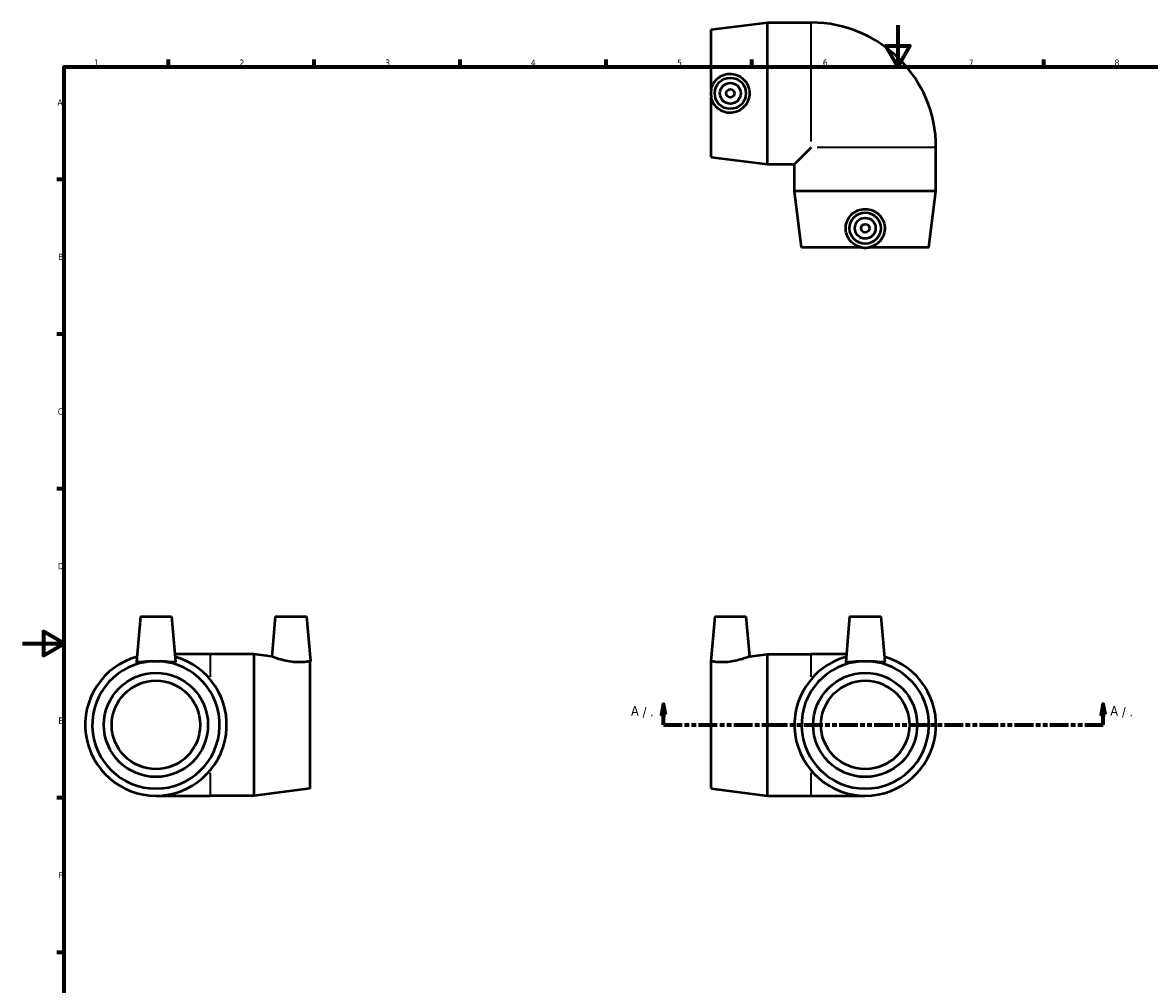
# Model space of a CAD drawing. Header units: millimetres. Extents: x 0 to 901, y -329 to 595.
# Tile 3 of 4: x 0 to 541, y 133 to 595. Entities that reach past the tile are written whole.
import ezdxf

# ---------------------------------------------------------------- set-up
doc = ezdxf.new("R2010")
doc.units = ezdxf.units.MM
doc.linetypes.add('DOUBLE_DASH_CHAIN', pattern=[1.2403, 0.6614, -0.0827, 0.1654, -0.0827, 0.1654, -0.0827])
for name, color, linetype, lineweight in [('Border (ANSI)', 7, 'Continuous', 70), ('Section Line (ANSI)', 7, 'DOUBLE_DASH_CHAIN', 70), ('Visible (ANSI)', 7, 'Continuous', 50), ('Visible Narrow (ANSI)', 7, 'Continuous', 35)]:
    doc.layers.add(name, color=color, linetype=linetype, lineweight=lineweight)
doc.styles.add('Label Text (ANSI)', font='tahoma.ttf')
doc.styles.add('Note Text (ANSI)', font='tahoma.ttf')

# ---------------------------------------------------------------- blocks, each defined once
blk = doc.blocks.new('Borders Default Border')
at = {"layer": 'Border (ANSI)'}
for p, q in [((70.08, 574), (70.08, 577.45)), ((140.17, 574), (140.17, 577.45)), ((210.25, 574), (210.25, 577.45)), ((280.33, 574), (280.33, 577.45)), ((350.42, 574), (350.42, 577.45)), ((490.58, 574), (490.58, 577.45)), ((20, 519.75), (16.55, 519.75)), ((20, 445.5), (16.55, 445.5)), ((20, 371.25), (16.55, 371.25)), ((20, 222.75), (16.55, 222.75)), ((20, 148.5), (16.55, 148.5))]:
    blk.add_line(p, q, dxfattribs=at)
at = {"layer": 'Border (ANSI)', "flags": 128}
for points in [[(420.5, 594), (420.5, 574), (414.73, 584), (426.27, 584), (420.5, 574)], [(20, 20), (20, 574), (821, 574), (821, 20), (20, 20)], [(0, 297), (20, 297), (10, 302.77), (10, 291.23), (20, 297)]]:
    blk.add_lwpolyline(points, dxfattribs=at)
at = {"layer": 'Border (ANSI)', "char_height": 3.05, "attachment_point": 7, "style": 'Note Text (ANSI)'}
for s, insert in [('1', (34.35, 574.4)), ('2', (104.2, 574.4)), ('3', (174.26, 574.34)), ('4', (244.23, 574.4)), ('5', (314.48, 574.34)), ('6', (384.49, 574.34)), ('7', (454.6, 574.4)), ('8', (524.63, 574.33)), ('A', (16.78, 555.35)), ('B', (17.15, 481.1)), ('C', (16.95, 406.8)), ('D', (16.96, 332.6)), ('E', (17.21, 258.35)), ('F', (17.29, 184.1))]:
    blk.add_mtext(s, dxfattribs=dict(at, insert=insert))
blk = doc.blocks.new('2dTransSection0')
at = {"layer": 'Section Line (ANSI)', "linetype": 'Continuous'}
for p, q in [((307.93, 267.81), (306.93, 262.81)), ((307.93, 262.81), (307.93, 267.81)), ((308.93, 262.81), (307.93, 267.81)), ((519.14, 267.81), (518.14, 262.81)), ((519.14, 262.81), (519.14, 267.81)), ((520.14, 262.81), (519.14, 267.81)), ((306.93, 262.81), (308.93, 262.81)), ((307.93, 257.81), (307.93, 262.81)), ((518.14, 262.81), (520.14, 262.81)), ((519.14, 257.81), (519.14, 262.81)), ((307.93, 257.81), (316.7, 257.81)), ((510.37, 257.81), (519.14, 257.81))]:
    blk.add_line(p, q, dxfattribs=at)
at = {"layer": 'Section Line (ANSI)', "linetype": 'DOUBLE_DASH_CHAIN', "ltscale": 13.601419}
blk.add_line((307.93, 257.81), (519.14, 257.81), dxfattribs=at)
at = {"layer": 'Section Line (ANSI)', "linetype": 'Continuous', "flags": 128}
for points in [[(308.93, 262.81), (307.93, 267.81), (306.93, 262.81), (308.93, 262.81)], [(520.14, 262.81), (519.14, 267.81), (518.14, 262.81), (520.14, 262.81)]]:
    blk.add_lwpolyline(points, dxfattribs=at)
at = {"layer": 'Section Line (ANSI)'}
for points in [[(308.93, 262.81), (307.93, 267.81), (306.93, 262.81), (308.93, 262.81)], [(520.14, 262.81), (519.14, 267.81), (518.14, 262.81), (520.14, 262.81)]]:
    blk.add_solid(points, dxfattribs=at)
at = {"layer": 'Section Line (ANSI)', "attachment_point": 7, "style": 'Label Text (ANSI)'}
for s, insert, char_height in [('A', (292.34, 262.3), 4.57), (' / .', (296.2, 261.31), 4.572), ('A', (522.61, 262.3), 4.57), (' / .', (526.47, 261.31), 4.572)]:
    blk.add_mtext(s, dxfattribs=dict(at, insert=insert, char_height=char_height))

msp = doc.modelspace()

# ---------------------------------------------------------------- linework, layer by layer
at = {"layer": 'Visible (ANSI)'}
for p, q in [((330.848, 591.827), (357.848, 595.227)), ((330.848, 563.04), (330.848, 591.827)), ((357.848, 527.227), (357.848, 595.227)), ((357.848, 595.227), (378.848, 595.227)), ((330.848, 530.627), (330.848, 559.414)), ((330.848, 530.627), (357.848, 527.227)), ((378.848, 535.227), (370.848, 527.227)), ((438.848, 514.227), (438.848, 535.227)), ((357.848, 527.227), (370.848, 527.227)), ((370.848, 514.227), (370.848, 527.227)), ((438.848, 514.227), (370.848, 514.227)), ((374.248, 487.227), (370.848, 514.227)), ((435.448, 487.227), (438.848, 514.227)), ((403.035, 487.227), (374.248, 487.227)), ((435.448, 487.227), (406.662, 487.227)), ((56.597, 309.833), (54.702, 288.17)), ((56.597, 309.833), (71.597, 309.833)), ((71.597, 309.833), (73.493, 288.17)), ((121.397, 309.833), (119.728, 290.746)), ((121.397, 309.833), (136.397, 309.833)), ((136.397, 309.833), (138.272, 288.411)), ((332.548, 309.833), (330.674, 288.411)), ((332.548, 309.833), (347.548, 309.833)), ((347.548, 309.833), (349.218, 290.746)), ((397.348, 309.833), (395.453, 288.17)), ((397.348, 309.833), (412.348, 309.833)), ((412.348, 309.833), (414.244, 288.17)), ((90.097, 291.833), (73.172, 291.833)), ((111.097, 291.833), (90.097, 291.833)), ((111.097, 291.833), (111.097, 223.833)), ((119.728, 290.746), (111.097, 291.833)), ((138.097, 288.379), (138.097, 227.233)), ((330.848, 227.233), (330.848, 288.379)), ((349.218, 290.746), (357.848, 291.833)), ((357.848, 223.833), (357.848, 291.833)), ((357.848, 291.833), (378.848, 291.833)), ((395.774, 291.833), (378.848, 291.833)), ((64.097, 223.833), (90.097, 223.833)), ((111.097, 223.833), (90.097, 223.833)), ((138.097, 227.233), (111.097, 223.833)), ((330.848, 227.233), (357.848, 223.833)), ((357.848, 223.833), (378.848, 223.833)), ((378.848, 223.833), (404.848, 223.833))]:
    msp.add_line(p, q, dxfattribs=at)
for centre, radius in [((340.048, 561.227), 7.5), ((340.048, 561.227), 5), ((340.048, 561.227), 2), ((404.848, 496.427), 7.5), ((404.848, 496.427), 5), ((404.848, 496.427), 2), ((64.097, 257.833), 25), ((404.848, 257.833), 25), ((64.097, 257.833), 21.25), ((404.848, 257.833), 21.25)]:
    msp.add_circle(centre, radius, dxfattribs=at)
for centre, radius, start, end in [((378.848, 535.227), 60, 0, 90), ((64.097, 257.833), 34, 105.67373, 74.32627), ((64.097, 257.833), 30.6, 93.39689, 86.60311), ((404.848, 257.833), 34, 105.67373, 74.32627), ((404.848, 257.833), 30.6, 93.39689, 86.60311)]:
    msp.add_arc(centre, radius, start, end, dxfattribs=at)
for points, knots in [([(330.848, 563.04), (330.96, 563.616), (331.128, 564.19), (331.799, 565.877), (332.481, 566.919), (334.057, 568.576), (335.057, 569.306), (337.262, 570.305), (338.467, 570.574), (340.828, 570.662), (342.127, 570.449), (344.505, 569.507), (345.585, 568.779), (347.272, 567.102), (348.001, 566.047), (348.974, 563.714), (349.218, 562.435), (349.218, 560.019), (348.974, 558.74), (348.001, 556.407), (347.272, 555.352), (345.585, 553.675), (344.505, 552.947), (342.127, 552.005), (340.828, 551.792), (339.599, 551.837)], [1.5524409, 1.5524409, 1.5524409, 1.5524409, 1.720216, 1.720216, 2.0653932, 2.0653932, 2.4077354, 2.4077354, 2.7500776, 2.7500776, 3.1215287, 3.1215287, 3.4929799, 3.4929799, 3.8553014, 3.8553014, 4.2176229, 4.2176229, 4.5799444, 4.5799444, 4.9422659, 4.9422659, 5.3137171, 5.3137171, 5.6851683, 5.6851683, 5.6851683, 5.6851683]), ([(330.848, 563.04), (330.73, 562.431), (330.674, 561.818), (330.674, 560.636), (330.73, 560.023), (330.848, 559.414)], [4.13272738, 4.13272738, 4.13272738, 4.13272738, 4.31012951, 4.31012951, 4.48753164, 4.48753164, 4.48753164, 4.48753164]), ([(339.599, 551.837), (338.467, 551.88), (337.262, 552.149), (335.057, 553.148), (334.057, 553.878), (332.481, 555.535), (331.799, 556.577), (331.128, 558.264), (330.96, 558.838), (330.848, 559.414)], [5.6851683, 5.6851683, 5.6851683, 5.6851683, 6.0275105, 6.0275105, 6.3698527, 6.3698527, 6.7150299, 6.7150299, 6.8828049, 6.8828049, 6.8828049, 6.8828049]), ([(403.035, 487.227), (402.459, 487.339), (401.886, 487.506), (400.199, 488.177), (399.156, 488.859), (397.5, 490.435), (396.77, 491.435), (395.77, 493.641), (395.501, 494.846), (395.413, 497.206), (395.627, 498.505), (396.568, 500.883), (397.296, 501.964), (398.973, 503.65), (400.028, 504.379), (402.362, 505.353), (403.641, 505.597), (406.056, 505.597), (407.335, 505.353), (409.669, 504.379), (410.724, 503.65), (412.401, 501.964), (413.129, 500.883), (414.07, 498.505), (414.284, 497.206), (414.238, 495.978)], [1.5524409, 1.5524409, 1.5524409, 1.5524409, 1.720216, 1.720216, 2.0653932, 2.0653932, 2.4077354, 2.4077354, 2.7500776, 2.7500776, 3.1215287, 3.1215287, 3.4929799, 3.4929799, 3.8553014, 3.8553014, 4.2176229, 4.2176229, 4.5799444, 4.5799444, 4.9422659, 4.9422659, 5.3137171, 5.3137171, 5.6851683, 5.6851683, 5.6851683, 5.6851683]), ([(414.238, 495.978), (414.196, 494.846), (413.926, 493.641), (412.927, 491.435), (412.197, 490.435), (410.541, 488.859), (409.498, 488.177), (407.811, 487.506), (407.238, 487.339), (406.662, 487.227)], [5.6851683, 5.6851683, 5.6851683, 5.6851683, 6.0275105, 6.0275105, 6.3698527, 6.3698527, 6.7150299, 6.7150299, 6.8828049, 6.8828049, 6.8828049, 6.8828049]), ([(403.035, 487.227), (403.645, 487.109), (404.257, 487.053), (405.44, 487.053), (406.052, 487.109), (406.662, 487.227)], [4.13272738, 4.13272738, 4.13272738, 4.13272738, 4.31012951, 4.31012951, 4.48753164, 4.48753164, 4.48753164, 4.48753164]), ([(62.284, 288.379), (61.708, 288.359), (61.135, 288.329), (59.448, 288.22), (58.405, 288.119), (56.749, 287.965), (56.019, 287.9), (55.019, 287.904), (54.75, 287.976), (54.702, 288.13), (54.701, 288.15), (54.703, 288.17)], [1.5524409, 1.5524409, 1.5524409, 1.5524409, 1.720216, 1.720216, 2.0653932, 2.0653932, 2.4077354, 2.4077354, 2.7500776, 2.7500776, 2.7950597, 2.7950597, 2.7950597, 2.7950597]), ([(62.284, 288.379), (62.894, 288.4), (63.506, 288.411), (64.689, 288.411), (65.301, 288.4), (65.911, 288.379)], [4.13272738, 4.13272738, 4.13272738, 4.13272738, 4.31012951, 4.31012951, 4.48753164, 4.48753164, 4.48753164, 4.48753164]), ([(73.487, 288.112), (73.445, 287.976), (73.175, 287.904), (72.176, 287.9), (71.446, 287.965), (69.79, 288.119), (68.747, 288.22), (67.06, 288.329), (66.487, 288.359), (65.911, 288.379)], [5.6851683, 5.6851683, 5.6851683, 5.6851683, 6.0275105, 6.0275105, 6.3698527, 6.3698527, 6.7150299, 6.7150299, 6.8828049, 6.8828049, 6.8828049, 6.8828049]), ([(138.097, 288.379), (137.986, 288.359), (137.818, 288.329), (137.147, 288.22), (136.465, 288.119), (134.889, 287.965), (133.889, 287.9), (131.684, 287.904), (130.479, 287.976), (128.118, 288.26), (126.819, 288.501), (124.441, 289.078), (123.361, 289.41), (121.674, 289.98), (120.945, 290.258), (119.972, 290.642), (119.728, 290.746), (119.728, 290.746)], [1.5524409, 1.5524409, 1.5524409, 1.5524409, 1.720216, 1.720216, 2.0653932, 2.0653932, 2.4077354, 2.4077354, 2.7500776, 2.7500776, 3.1215287, 3.1215287, 3.4929799, 3.4929799, 3.8553014, 3.8553014, 4.2176229, 4.2176229, 4.2176229, 4.2176229]), ([(339.599, 288.112), (338.467, 287.976), (337.262, 287.904), (335.057, 287.9), (334.057, 287.965), (332.481, 288.119), (331.799, 288.22), (331.128, 288.329), (330.96, 288.359), (330.848, 288.379)], [5.6851683, 5.6851683, 5.6851683, 5.6851683, 6.0275105, 6.0275105, 6.3698527, 6.3698527, 6.7150299, 6.7150299, 6.8828049, 6.8828049, 6.8828049, 6.8828049]), ([(349.218, 290.746), (349.218, 290.746), (348.974, 290.642), (348.001, 290.258), (347.272, 289.98), (345.585, 289.41), (344.505, 289.078), (342.127, 288.501), (340.828, 288.26), (339.599, 288.112)], [4.2176229, 4.2176229, 4.2176229, 4.2176229, 4.5799444, 4.5799444, 4.9422659, 4.9422659, 5.3137171, 5.3137171, 5.6851683, 5.6851683, 5.6851683, 5.6851683]), ([(403.035, 288.379), (402.459, 288.359), (401.886, 288.329), (400.199, 288.22), (399.156, 288.119), (397.5, 287.965), (396.77, 287.9), (395.77, 287.904), (395.501, 287.976), (395.453, 288.13), (395.452, 288.15), (395.454, 288.17)], [1.5524409, 1.5524409, 1.5524409, 1.5524409, 1.720216, 1.720216, 2.0653932, 2.0653932, 2.4077354, 2.4077354, 2.7500776, 2.7500776, 2.7950597, 2.7950597, 2.7950597, 2.7950597]), ([(403.035, 288.379), (403.645, 288.4), (404.257, 288.411), (405.44, 288.411), (406.052, 288.4), (406.662, 288.379)], [4.13272738, 4.13272738, 4.13272738, 4.13272738, 4.31012951, 4.31012951, 4.48753164, 4.48753164, 4.48753164, 4.48753164]), ([(414.238, 288.112), (414.196, 287.976), (413.926, 287.904), (412.927, 287.9), (412.197, 287.965), (410.541, 288.119), (409.498, 288.22), (407.811, 288.329), (407.238, 288.359), (406.662, 288.379)], [5.6851683, 5.6851683, 5.6851683, 5.6851683, 6.0275105, 6.0275105, 6.3698527, 6.3698527, 6.7150299, 6.7150299, 6.8828049, 6.8828049, 6.8828049, 6.8828049])]:
    msp.add_open_spline(points, degree=3, knots=knots, dxfattribs=at)
for points in [[(73.492, 288.17), (73.494, 288.15), (73.493, 288.13), (73.487, 288.112)], [(138.097, 288.379), (138.216, 288.4), (138.272, 288.411), (138.272, 288.411)], [(330.674, 288.411), (330.674, 288.411), (330.73, 288.4), (330.848, 288.379)], [(414.243, 288.17), (414.245, 288.15), (414.244, 288.13), (414.238, 288.112)]]:
    msp.add_open_spline(points, degree=3, dxfattribs=at)
at = {"layer": 'Visible Narrow (ANSI)'}
for p, q in [((378.848, 538.088), (378.848, 594.974)), ((438.595, 535.227), (381.71, 535.227)), ((90.097, 291.801), (90.097, 280.852)), ((378.848, 280.852), (378.848, 291.801)), ((90.097, 234.813), (90.097, 223.865)), ((378.848, 223.865), (378.848, 234.813))]:
    msp.add_line(p, q, dxfattribs=at)

# ---------------------------------------------------------------- block references
msp.add_blockref('Borders Default Border', (0, 0))
at = {"layer": 'Section Line (ANSI)'}
msp.add_blockref('2dTransSection0', (0, 0), dxfattribs=at)

doc.saveas('drawing.dxf')
